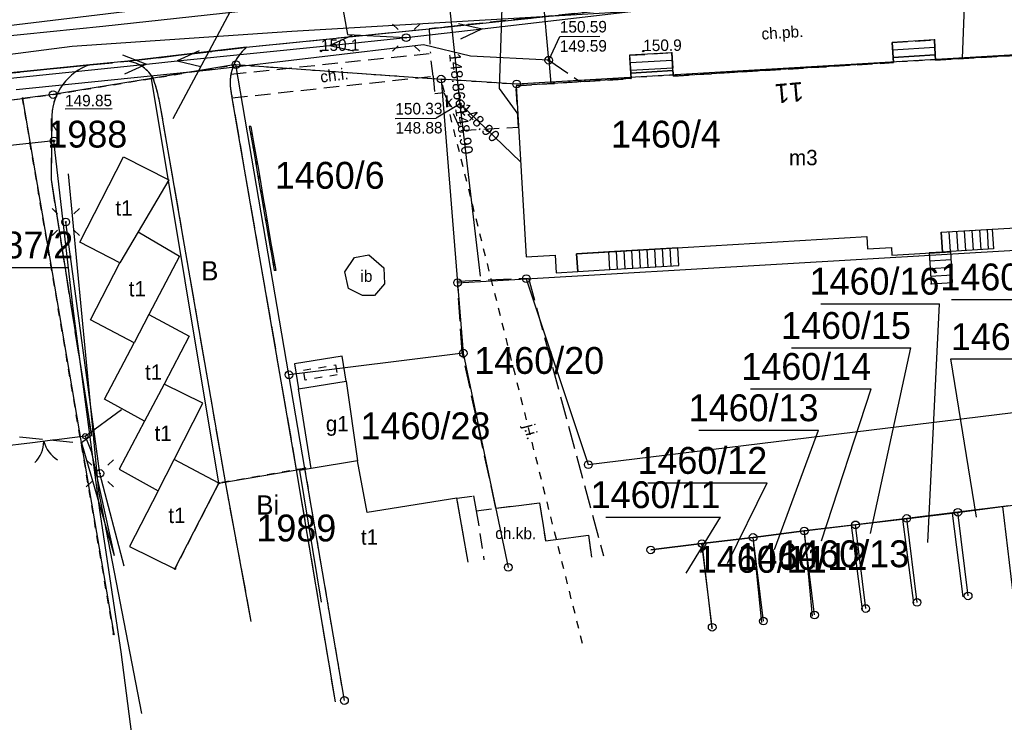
# Model space of a CAD drawing. Extents: x 7582895 to 7584772, y 6020395 to 6021139.
# Tile 39 of 49: x 7584407 to 7584471, y 6020669 to 6020715. Entities that reach past the tile are written whole.
import ezdxf
from ezdxf.enums import TextEntityAlignment as Align

# ---------------------------------------------------------------- set-up
doc = ezdxf.new("R2010")
doc.units = 0
for name, pattern in [('1_14', [1, -1]), ('1_OTDI', [0]), ('1_OTKC', [1.5, 1, -0.5]), ('1_OTKJ', [2, 1.5, -0.5]), ('1_OTKK', [0]), ('3_EGBN', [0]), ('3_EGBS', [0]), ('3_EGBSG', [0]), ('3_EGBU_A', [0]), ('3_EGBW', [0]), ('3_EGBW_W', [1, 0.5, -0.5]), ('4_SUEP_A', [0]), ('4_SUGP', [0]), ('4_SUKP', [0]), ('4_SUPP_P', [2, 1.5, -0.5]), ('4_SUTP_A', [0]), ('4_SUWP', [0]), ('GDE', [0]), ('GUZ', [1, 0.5, -0.5])]:
    doc.linetypes.add(name, pattern=pattern)
doc.layers.get('0').update_dxf_attribs({"linetype": 'CONTINUOUS'})
for name, color, linetype in [('Dzialki', 7, 'GDE'), ('EADTD_T_0', 216, 'CONTINUOUS'), ('EGBB_E_T_0', 7, 'CONTINUOUS'), ('EGBB_L_0', 36, '3_EGBU_A'), ('EGBC_L_0', 7, '3_EGBN'), ('EGBE_L_1', 7, '3_EGBW'), ('EGBE_L_3', 7, '3_EGBS'), ('Numery_dzialek', 7, 'CONTINUOUS'), ('Numery_uzytkow', 3, 'CONTINUOUS'), ('OTD_E_T_7', 7, 'CONTINUOUS'), ('OTD_L_12', 7, 'CONTINUOUS'), ('OTD_L_14', 7, '1_OTDI'), ('OTK_E_T_0', 7, 'CONTINUOUS'), ('OTK_E_T_1', 7, 'CONTINUOUS'), ('OTK_L_0', 7, '1_OTKJ'), ('OTK_L_1', 7, '1_OTKK'), ('OTK_L_2', 7, '1_OTKC'), ('OTO_L_0', 7, 'CONTINUOUS'), ('OTO_L_1', 7, 'CONTINUOUS'), ('OTR_T_1', 7, 'CONTINUOUS'), ('P_SUTP_L_0', 30, '4_SUPP_P'), ('Punkty', 7, 'CONTINUOUS'), ('SUE_T_3', 7, 'CONTINUOUS'), ('SUEP_L_0', 1, '4_SUEP_A'), ('SUGP_L_0', 52, '4_SUGP'), ('SUK_E_T_4', 36, 'CONTINUOUS'), ('SUK_T_3', 36, 'CONTINUOUS'), ('SUKP_L_0', 36, '4_SUKP'), ('SUKR_T_0', 36, 'CONTINUOUS'), ('SUP_T_0', 7, 'CONTINUOUS'), ('SUP_T_2', 7, 'CONTINUOUS'), ('SUTP_L_0', 30, '4_SUTP_A'), ('SUTR_T_0', 30, 'CONTINUOUS'), ('SUWP_L_0', 5, '4_SUWP'), ('Uzytki', 3, 'GUZ')]:
    doc.layers.add(name, color=color, linetype=linetype)

# ---------------------------------------------------------------- blocks, each defined once
blk = doc.blocks.new('GRT')
at = {"linetype": 'CONTINUOUS'}
blk.add_circle((0, 0), 0.25, dxfattribs=at)
blk = doc.blocks.new('GRO')
at = {"linetype": 'CONTINUOUS'}
blk.add_circle((0, 0), 0.045, dxfattribs=at)
blk = doc.blocks.new('1_OTRN')
at = {"linetype": 'CONTINUOUS'}
blk.add_circle((0, 0), 0.045, dxfattribs=at)
blk = doc.blocks.new('4_SUEO_W')
at = {"linetype": 'CONTINUOUS'}
for p, q in [((-0.5303, 0.5303), (-0.8839, 0.8839)), ((0.5303, 0.5303), (0.8839, 0.8839)), ((-0.5303, -0.5303), (-0.8839, -0.8839)), ((0.5303, -0.5303), (0.8839, -0.8839))]:
    blk.add_line(p, q, dxfattribs=at)
blk.add_circle((0, 0), 0.025, dxfattribs=at)
blk = doc.blocks.new('4_SUPP')
at = {"linetype": 'CONTINUOUS'}
blk.add_circle((0, 0), 0.25, dxfattribs=at)
blk = doc.blocks.new('4_SUKS')
at = {"linetype": 'CONTINUOUS'}
blk.add_circle((0, 0), 0.25, dxfattribs=at)
blk = doc.blocks.new('4_SUPS')
at = {"linetype": 'CONTINUOUS'}
blk.add_circle((0, 0), 0.0625, dxfattribs=at)
blk = doc.blocks.new('4_SUPK')
at = {"linetype": 'CONTINUOUS'}
blk.add_circle((0, 0), 0.25, dxfattribs=at)

msp = doc.modelspace()

# ---------------------------------------------------------------- linework, layer by layer
at = {"layer": 'Dzialki'}
for p, q in [((7584474.27, 6020712.82), (7584439.67, 6020710.8)), ((7584421.38, 6020712.06), (7584415.88, 6020711.16)), ((7584421.38, 6020712.06), (7584434.75, 6020711.12)), ((7584424.83, 6020691.86), (7584421.38, 6020712.06)), ((7584415.88, 6020711.16), (7584409.46, 6020710.11)), ((7584420.27, 6020684.81), (7584415.88, 6020711.16)), ((7584439.67, 6020710.8), (7584434.75, 6020711.12)), ((7584434.75, 6020711.12), (7584435.82, 6020697.86)), ((7584403, 6020709.31), (7584407.47, 6020709.86)), ((7584409.46, 6020710.11), (7584407.47, 6020709.86)), ((7584407.47, 6020709.86), (7584413.41, 6020674.97)), ((7584440.3, 6020698.12), (7584475, 6020700.15)), ((7584435.82, 6020697.86), (7584440.3, 6020698.12)), ((7584435.82, 6020697.86), (7584436.19, 6020693.27)), ((7584440.3, 6020698.12), (7584444.34, 6020686.01)), ((7584436.19, 6020693.27), (7584424.83, 6020691.86)), ((7584436.19, 6020693.27), (7584439.12, 6020679.32)), ((7584425.87, 6020685.77), (7584424.83, 6020691.86)), ((7584444.34, 6020686.01), (7584477.7, 6020690.1)), ((7584420.27, 6020684.81), (7584425.87, 6020685.77)), ((7584428.45, 6020670.65), (7584425.87, 6020685.77)), ((7584417.4, 6020679.23), (7584420.27, 6020684.81)), ((7584468.42, 6020682.91), (7584465.09, 6020682.51)), ((7584471.75, 6020683.33), (7584468.42, 6020682.91)), ((7584469.09, 6020677.46), (7584468.42, 6020682.91)), ((7584465.09, 6020682.51), (7584461.75, 6020682.09)), ((7584465.76, 6020677.04), (7584465.09, 6020682.51)), ((7584458.41, 6020681.69), (7584455.08, 6020681.27)), ((7584461.75, 6020682.09), (7584458.41, 6020681.69)), ((7584459.08, 6020676.22), (7584458.41, 6020681.69)), ((7584462.42, 6020676.64), (7584461.75, 6020682.09)), ((7584451.74, 6020680.87), (7584448.41, 6020680.46)), ((7584455.08, 6020681.27), (7584451.74, 6020680.87)), ((7584452.41, 6020675.42), (7584451.74, 6020680.87)), ((7584455.75, 6020675.82), (7584455.08, 6020681.27))]:
    msp.add_line(p, q, dxfattribs=at)
at = {"layer": 'EGBB_L_0', "linetype": '3_EGBU_A'}
for p, q in [((7584466.95, 6020712.7), (7584464.2, 6020712.53)), ((7584464.2, 6020712.53), (7584464.22, 6020712.19)), ((7584466.97, 6020712.35), (7584466.95, 6020712.7)), ((7584474.22, 6020712.79), (7584466.97, 6020712.35)), ((7584449.85, 6020711.67), (7584447.1, 6020711.5)), ((7584449.88, 6020711.32), (7584449.85, 6020711.67)), ((7584464.22, 6020712.19), (7584449.88, 6020711.32)), ((7584447.13, 6020711.15), (7584439.63, 6020710.69)), ((7584447.1, 6020711.5), (7584447.13, 6020711.15)), ((7584439.63, 6020710.69), (7584440.28, 6020699.55)), ((7584411.21, 6020700.5), (7584414.06, 6020706.06)), ((7584414.06, 6020706.06), (7584417.01, 6020704.55)), ((7584417.01, 6020704.55), (7584415.01, 6020701.18)), ((7584467.33, 6020701.14), (7584474.77, 6020701.59)), ((7584415.01, 6020701.18), (7584413.81, 6020699.16)), ((7584415.01, 6020701.18), (7584417.69, 6020699.59)), ((7584443.58, 6020699.74), (7584462.49, 6020700.86)), ((7584462.49, 6020700.86), (7584462.54, 6020700.06)), ((7584467.41, 6020699.85), (7584467.33, 6020701.14)), ((7584413.81, 6020699.16), (7584411.21, 6020700.5)), ((7584462.54, 6020700.06), (7584464.09, 6020700.15)), ((7584464.09, 6020700.15), (7584464.12, 6020699.65)), ((7584417.69, 6020699.59), (7584415.7, 6020695.78)), ((7584440.28, 6020699.55), (7584442.18, 6020699.66)), ((7584442.18, 6020699.66), (7584442.25, 6020698.51)), ((7584443.65, 6020698.59), (7584443.58, 6020699.74)), ((7584464.12, 6020699.65), (7584467.41, 6020699.85)), ((7584411.91, 6020695.44), (7584413.81, 6020699.16)), ((7584442.25, 6020698.51), (7584443.65, 6020698.59)), ((7584415.7, 6020695.78), (7584414.74, 6020693.95)), ((7584415.7, 6020695.78), (7584418.34, 6020694.37)), ((7584414.74, 6020693.95), (7584411.91, 6020695.44)), ((7584418.34, 6020694.37), (7584416.7, 6020691.26)), ((7584412.82, 6020690.28), (7584414.74, 6020693.95)), ((7584416.7, 6020691.26), (7584415.42, 6020688.84)), ((7584419.23, 6020690.01), (7584416.7, 6020691.26)), ((7584425.46, 6020690.95), (7584428.55, 6020691.44)), ((7584428.55, 6020691.44), (7584429.3, 6020686.26)), ((7584426.29, 6020685.77), (7584425.46, 6020690.95)), ((7584415.42, 6020688.84), (7584412.82, 6020690.28)), ((7584417.36, 6020686.35), (7584419.23, 6020690.01)), ((7584415.42, 6020688.84), (7584413.77, 6020685.72)), ((7584416.3, 6020684.3), (7584417.36, 6020686.35)), ((7584420.27, 6020684.81), (7584417.36, 6020686.35)), ((7584429.3, 6020686.26), (7584426.29, 6020685.77)), ((7584429.93, 6020682.89), (7584429.3, 6020686.26)), ((7584413.77, 6020685.72), (7584416.3, 6020684.3)), ((7584426.29, 6020685.77), (7584425.51, 6020685.63)), ((7584425.51, 6020685.63), (7584426.94, 6020677.06)), ((7584417.4, 6020679.23), (7584420.27, 6020684.81)), ((7584416.3, 6020684.3), (7584414.44, 6020680.68)), ((7584435.78, 6020683.83), (7584429.93, 6020682.89)), ((7584436.51, 6020679.66), (7584435.78, 6020683.83)), ((7584471.32, 6020683.28), (7584474.23, 6020683.63)), ((7584464.81, 6020682.47), (7584468.05, 6020682.86)), ((7584468.05, 6020682.86), (7584471.32, 6020683.28)), ((7584461.47, 6020682.06), (7584464.81, 6020682.47)), ((7584455.08, 6020681.27), (7584458.41, 6020681.69)), ((7584458.41, 6020681.69), (7584461.47, 6020682.06)), ((7584448.41, 6020680.46), (7584451.74, 6020680.87)), ((7584451.74, 6020680.87), (7584455.08, 6020681.27)), ((7584414.44, 6020680.68), (7584417.4, 6020679.23))]:
    msp.add_line(p, q, dxfattribs=at)
at = {"layer": 'EGBC_L_0', "linetype": '3_EGBN'}
for p, q in [((7584471.32, 6020683.28), (7584474.23, 6020683.63)), ((7584464.81, 6020682.47), (7584468.05, 6020682.86)), ((7584468.05, 6020682.86), (7584471.32, 6020683.28)), ((7584468.05, 6020682.86), (7584468.75, 6020677.41)), ((7584471.32, 6020683.28), (7584471.99, 6020677.81)), ((7584461.47, 6020682.06), (7584464.81, 6020682.47)), ((7584464.81, 6020682.47), (7584465.53, 6020677)), ((7584455.08, 6020681.27), (7584458.41, 6020681.69)), ((7584458.41, 6020681.69), (7584461.47, 6020682.06)), ((7584458.41, 6020681.69), (7584458.93, 6020676.15)), ((7584461.47, 6020682.06), (7584462.18, 6020676.57)), ((7584448.41, 6020680.46), (7584451.74, 6020680.87)), ((7584455.08, 6020681.27), (7584451.74, 6020680.87)), ((7584451.74, 6020680.87), (7584452.39, 6020675.31)), ((7584455.65, 6020675.74), (7584455.08, 6020681.27))]:
    msp.add_line(p, q, dxfattribs=at)
at = {"layer": 'EGBE_L_1', "linetype": '3_EGBW'}
for p, q in [((7584428.29, 6020693.07), (7584425.2, 6020692.58)), ((7584428.55, 6020691.44), (7584428.29, 6020693.07)), ((7584425.2, 6020692.58), (7584425.46, 6020690.95)), ((7584425.46, 6020690.95), (7584428.55, 6020691.44))]:
    msp.add_line(p, q, dxfattribs=at)
at = {"layer": 'EGBE_L_1', "linetype": '3_EGBW_W'}
for p, q in [((7584425.77, 6020692.17), (7584427.87, 6020692.5)), ((7584427.87, 6020692.5), (7584427.98, 6020691.86)), ((7584425.88, 6020691.52), (7584425.77, 6020692.17)), ((7584427.98, 6020691.86), (7584425.88, 6020691.52))]:
    msp.add_line(p, q, dxfattribs=at)
at = {"layer": 'EGBE_L_3', "linetype": '3_EGBS'}
for p, q in [((7584466.89, 6020713.67), (7584464.14, 6020713.5)), ((7584464.14, 6020713.5), (7584464.2, 6020712.53)), ((7584466.92, 6020713.17), (7584464.17, 6020713)), ((7584449.78, 6020712.84), (7584447.03, 6020712.67)), ((7584447.03, 6020712.67), (7584447.11, 6020711.5)), ((7584449.81, 6020712.34), (7584447.06, 6020712.17)), ((7584464.2, 6020712.53), (7584466.95, 6020712.7)), ((7584449.84, 6020711.84), (7584447.1, 6020711.67)), ((7584447.11, 6020711.5), (7584449.85, 6020711.67)), ((7584470.66, 6020701.35), (7584470.74, 6020700.06)), ((7584467.33, 6020701.14), (7584467.41, 6020699.85)), ((7584467.41, 6020699.85), (7584467.33, 6020701.14)), ((7584467.83, 6020701.17), (7584467.91, 6020699.89)), ((7584468.33, 6020701.21), (7584468.41, 6020699.92)), ((7584468.83, 6020701.24), (7584468.91, 6020699.95)), ((7584469.33, 6020701.27), (7584469.41, 6020699.98)), ((7584469.83, 6020701.3), (7584469.91, 6020700.01)), ((7584470.32, 6020701.33), (7584470.4, 6020700.04)), ((7584450.17, 6020700.13), (7584445.68, 6020699.87)), ((7584449.24, 6020698.93), (7584449.18, 6020700.08)), ((7584449.74, 6020698.96), (7584449.67, 6020700.1)), ((7584450.24, 6020698.98), (7584450.17, 6020700.13)), ((7584450.24, 6020698.98), (7584450.17, 6020700.13)), ((7584445.68, 6020699.87), (7584443.58, 6020699.74)), ((7584443.58, 6020699.74), (7584443.65, 6020698.59)), ((7584445.75, 6020698.72), (7584445.68, 6020699.87)), ((7584445.75, 6020698.72), (7584445.68, 6020699.87)), ((7584446.25, 6020698.75), (7584446.18, 6020699.9)), ((7584446.75, 6020698.78), (7584446.68, 6020699.93)), ((7584447.25, 6020698.81), (7584447.18, 6020699.96)), ((7584447.75, 6020698.84), (7584447.68, 6020699.99)), ((7584448.25, 6020698.87), (7584448.18, 6020700.02)), ((7584448.74, 6020698.9), (7584448.68, 6020700.05)), ((7584466.55, 6020699.78), (7584467.96, 6020699.86)), ((7584467.41, 6020699.85), (7584466.55, 6020699.8)), ((7584467.96, 6020699.89), (7584467.41, 6020699.85)), ((7584470.74, 6020700.06), (7584467.96, 6020699.89)), ((7584468.08, 6020697.87), (7584467.96, 6020699.89)), ((7584466.58, 6020699.28), (7584467.99, 6020699.37)), ((7584466.61, 6020698.78), (7584468.02, 6020698.87)), ((7584443.65, 6020698.59), (7584445.75, 6020698.72)), ((7584466.64, 6020698.28), (7584468.05, 6020698.37)), ((7584466.67, 6020697.78), (7584468.08, 6020697.87))]:
    msp.add_line(p, q, dxfattribs=at)
at = {"layer": 'EGBE_L_3', "linetype": '3_EGBSG'}
for p, q in [((7584466.95, 6020712.7), (7584466.89, 6020713.67)), ((7584449.85, 6020711.67), (7584449.78, 6020712.84)), ((7584467.33, 6020701.14), (7584470.66, 6020701.35)), ((7584466.55, 6020699.8), (7584466.67, 6020697.78)), ((7584445.75, 6020698.72), (7584450.24, 6020698.98))]:
    msp.add_line(p, q, dxfattribs=at)
at = {"layer": 'EGBE_L_3', "linetype": '3_EGBS'}
for p in [(7584466.89, 6020713.67), (7584449.78, 6020712.84), (7584466.67, 6020697.78)]:
    msp.add_point(p, dxfattribs=at)
at = {"layer": 'Numery_dzialek', "linetype": 'CONTINUOUS'}
for p, q in [((7584417.293, 6020708.556), (7584421.338, 6020716.144)), ((7584403.616, 6020698.858), (7584410.455, 6020698.858)), ((7584459.489, 6020696.494), (7584467.216, 6020696.494)), ((7584466.465, 6020680.944), (7584467.216, 6020696.494)), ((7584468.014, 6020696.772), (7584475.741, 6020696.772)), ((7584457.572, 6020693.622), (7584465.362, 6020693.622)), ((7584462.733, 6020681.521), (7584465.362, 6020693.622)), ((7584469.632, 6020682.58), (7584467.957, 6020692.891)), ((7584467.957, 6020692.891), (7584475.747, 6020692.891)), ((7584454.914, 6020690.945), (7584462.768, 6020690.945)), ((7584459.524, 6020681.046), (7584462.768, 6020690.945)), ((7584451.549, 6020688.258), (7584459.339, 6020688.258)), ((7584456.466, 6020680.49), (7584459.339, 6020688.258)), ((7584448.213, 6020684.829), (7584456.003, 6020684.829)), ((7584453.408, 6020679.564), (7584456.003, 6020684.829)), ((7584445.472, 6020682.594), (7584452.945, 6020682.594)), ((7584450.717, 6020678.938), (7584452.945, 6020682.594))]:
    msp.add_line(p, q, dxfattribs=at)
at = {"layer": 'OTD_L_12'}
for p, q in [((7584422.35, 6020708.04), (7584422.25, 6020708.03)), ((7584422.25, 6020708.03), (7584422.41, 6020707.09)), ((7584422.35, 6020708.04), (7584422.51, 6020707.11)), ((7584422.32, 6020707.65), (7584422.43, 6020707.57)), ((7584422.33, 6020707.56), (7584422.45, 6020707.48)), ((7584422.41, 6020707.09), (7584422.58, 6020706.15)), ((7584422.48, 6020706.71), (7584422.59, 6020706.64)), ((7584422.5, 6020706.62), (7584422.61, 6020706.54)), ((7584422.51, 6020707.11), (7584422.67, 6020706.17)), ((7584422.58, 6020706.15), (7584422.74, 6020705.21)), ((7584422.67, 6020706.17), (7584422.84, 6020705.23)), ((7584422.64, 6020705.78), (7584422.76, 6020705.7)), ((7584422.66, 6020705.68), (7584422.77, 6020705.6)), ((7584422.74, 6020705.21), (7584422.9, 6020704.27)), ((7584422.84, 6020705.23), (7584423, 6020704.29)), ((7584422.8, 6020704.84), (7584422.92, 6020704.76)), ((7584422.82, 6020704.74), (7584422.93, 6020704.67)), ((7584422.9, 6020704.27), (7584423.06, 6020703.34)), ((7584423, 6020704.29), (7584423.16, 6020703.35)), ((7584422.96, 6020703.9), (7584423.08, 6020703.82)), ((7584422.98, 6020703.81), (7584423.09, 6020703.73)), ((7584423.06, 6020703.34), (7584423.22, 6020702.4)), ((7584423.16, 6020703.35), (7584423.32, 6020702.42)), ((7584423.13, 6020702.96), (7584423.24, 6020702.88)), ((7584423.14, 6020702.87), (7584423.26, 6020702.79)), ((7584423.22, 6020702.4), (7584423.38, 6020701.46)), ((7584423.29, 6020702.02), (7584423.4, 6020701.95)), ((7584423.32, 6020702.42), (7584423.48, 6020701.48)), ((7584423.3, 6020701.93), (7584423.42, 6020701.85)), ((7584423.38, 6020701.46), (7584423.54, 6020700.52)), ((7584423.48, 6020701.48), (7584423.64, 6020700.54)), ((7584423.45, 6020701.09), (7584423.56, 6020701.01)), ((7584423.46, 6020700.99), (7584423.58, 6020700.92)), ((7584423.54, 6020700.52), (7584423.71, 6020699.59)), ((7584423.61, 6020700.15), (7584423.72, 6020700.07)), ((7584423.64, 6020700.54), (7584423.8, 6020699.6)), ((7584423.63, 6020700.05), (7584423.74, 6020699.98)), ((7584423.71, 6020699.59), (7584423.87, 6020698.65)), ((7584423.8, 6020699.6), (7584423.97, 6020698.66)), ((7584423.77, 6020699.21), (7584423.89, 6020699.13)), ((7584423.79, 6020699.12), (7584423.9, 6020699.04)), ((7584423.97, 6020698.66), (7584423.87, 6020698.65))]:
    msp.add_line(p, q, dxfattribs=at)
at = {"layer": 'OTD_L_14', "linetype": '1_OTDI'}
for p, q in [((7584428.47, 6020698.56), (7584429.1, 6020699.51)), ((7584429.1, 6020699.51), (7584430.04, 6020699.68)), ((7584430.04, 6020699.68), (7584431.01, 6020698.82)), ((7584431.01, 6020698.82), (7584431.06, 6020697.79)), ((7584428.72, 6020697.49), (7584428.47, 6020698.56)), ((7584431.06, 6020697.79), (7584430.4, 6020697.03)), ((7584429.63, 6020697.02), (7584428.72, 6020697.49)), ((7584430.4, 6020697.03), (7584429.63, 6020697.02))]:
    msp.add_line(p, q, dxfattribs=at)
at = {"layer": 'OTK_L_0', "linetype": '1_OTKJ'}
for p, q in [((7584439.12, 6020714.94), (7584449.41, 6020716.02)), ((7584433.96, 6020714.4), (7584439.12, 6020714.94)), ((7584422.05, 6020713.19), (7584433.96, 6020714.4)), ((7584414.34, 6020712.28), (7584422.05, 6020713.19)), ((7584411.85, 6020712.05), (7584414.34, 6020712.28)), ((7584401.8, 6020711.02), (7584411.85, 6020712.05)), ((7584421.14, 6020709.9), (7584421.12, 6020709.99)), ((7584425.33, 6020685.67), (7584421.14, 6020709.9)), ((7584420.69, 6020684.89), (7584416.49, 6020709.2)), ((7584409.37, 6020708.75), (7584409.33, 6020704.57)), ((7584409.33, 6020704.57), (7584411.96, 6020687.9)), ((7584435.81, 6020697.97), (7584440.44, 6020698.16)), ((7584440.44, 6020698.16), (7584445.33, 6020680.08)), ((7584436.12, 6020693.36), (7584435.81, 6020697.97)), ((7584438.32, 6020683.17), (7584436.12, 6020693.36)), ((7584403.29, 6020688.21), (7584411.31, 6020687.43)), ((7584411.96, 6020687.9), (7584411.31, 6020687.43)), ((7584427.86, 6020670.56), (7584425.33, 6020685.67)), ((7584422.38, 6020675.8), (7584420.69, 6020684.89)), ((7584438.32, 6020683.17), (7584441.16, 6020683.53)), ((7584441.16, 6020683.53), (7584441.55, 6020681.05)), ((7584441.55, 6020681.05), (7584444.36, 6020681.42)), ((7584444.36, 6020681.42), (7584444.54, 6020679.99))]:
    msp.add_line(p, q, dxfattribs=at)
at = {"layer": 'OTK_L_0', "linetype": '1_14'}
for p, q in [((7584414.34, 6020712.28), (7584422.05, 6020713.19)), ((7584401.8, 6020711.02), (7584411.85, 6020712.05))]:
    msp.add_line(p, q, dxfattribs=at)
at = {"layer": 'OTK_L_0', "linetype": '1_OTKJ'}
for centre, radius, start, end in [((7584424.076, 6020710.868), 3.08, 131.12434, 169.36235), ((7584414.046, 6020710.065), 2.236, 28.85427, 82.54726), ((7584413.071, 6020708.557), 3.705, 109.29305, 177.07371), ((7584402.395, 6020706.727), 14.308, 9.94537, 17.98483), ((7584424.076, 6020710.868), 3.08, 169.36442, 196.53502)]:
    msp.add_arc(centre, radius, start, end, dxfattribs=at)
at = {"layer": 'OTK_L_1', "linetype": '1_OTKK'}
for p, q in [((7584433.96, 6020714.4), (7584449.41, 6020716.02)), ((7584422.05, 6020713.19), (7584433.96, 6020714.4)), ((7584422.05, 6020713.19), (7584414.34, 6020712.28)), ((7584414.34, 6020712.28), (7584411.85, 6020712.05)), ((7584411.85, 6020712.05), (7584401.8, 6020711.02)), ((7584421.14, 6020709.9), (7584421.12, 6020709.99)), ((7584425.33, 6020685.67), (7584421.14, 6020709.9)), ((7584420.69, 6020684.89), (7584416.49, 6020709.2)), ((7584409.37, 6020708.75), (7584409.33, 6020704.57)), ((7584409.33, 6020704.57), (7584411.96, 6020687.9)), ((7584411.96, 6020687.9), (7584411.31, 6020687.43)), ((7584411.31, 6020687.43), (7584413.45, 6020680.1)), ((7584427.86, 6020670.56), (7584425.33, 6020685.67)), ((7584422.38, 6020675.8), (7584420.69, 6020684.89))]:
    msp.add_line(p, q, dxfattribs=at)
for centre, radius, start, end in [((7584424.076, 6020710.868), 3.08, 131.12434, 169.36235), ((7584414.046, 6020710.065), 2.236, 28.85427, 82.54726), ((7584413.071, 6020708.557), 3.705, 109.29305, 177.07371), ((7584402.395, 6020706.727), 14.308, 9.94537, 17.98483), ((7584424.076, 6020710.868), 3.08, 169.36442, 196.53502)]:
    msp.add_arc(centre, radius, start, end, dxfattribs=at)
at = {"layer": 'OTK_L_2', "linetype": '1_OTKC'}
for p, q in [((7584449.41, 6020716.02), (7584433.96, 6020714.4)), ((7584433.96, 6020714.4), (7584434.05, 6020712.8)), ((7584464.14, 6020713.5), (7584466.89, 6020713.67)), ((7584466.89, 6020713.67), (7584466.95, 6020712.7)), ((7584464.2, 6020712.53), (7584464.14, 6020713.5)), ((7584421.05, 6020711.44), (7584434.05, 6020712.8)), ((7584434.22, 6020711.31), (7584434.05, 6020712.8)), ((7584447.03, 6020712.67), (7584449.78, 6020712.84)), ((7584447.11, 6020711.5), (7584447.03, 6020712.67)), ((7584449.78, 6020712.84), (7584449.85, 6020711.67)), ((7584464.22, 6020712.19), (7584464.2, 6020712.53)), ((7584466.95, 6020712.7), (7584466.97, 6020712.35)), ((7584466.97, 6020712.35), (7584474.22, 6020712.79)), ((7584449.85, 6020711.67), (7584449.88, 6020711.32)), ((7584449.88, 6020711.32), (7584464.22, 6020712.19)), ((7584421.14, 6020709.9), (7584434.22, 6020711.31)), ((7584434.22, 6020711.31), (7584434.34, 6020710.18)), ((7584439.63, 6020710.69), (7584447.13, 6020711.15)), ((7584447.13, 6020711.15), (7584447.11, 6020711.5)), ((7584439.79, 6020707.99), (7584439.63, 6020710.69)), ((7584421.14, 6020709.9), (7584421.12, 6020709.99)), ((7584434.34, 6020710.18), (7584434.92, 6020710.24)), ((7584434.92, 6020710.24), (7584436.03, 6020707.77)), ((7584436.03, 6020707.77), (7584439.79, 6020707.99)), ((7584435.78, 6020683.83), (7584436.86, 6020683.98)), ((7584436.5, 6020679.66), (7584435.78, 6020683.83)), ((7584436.86, 6020683.98), (7584437.04, 6020683.01)), ((7584438.32, 6020683.17), (7584441.16, 6020683.53)), ((7584441.16, 6020683.53), (7584441.55, 6020681.05)), ((7584437.04, 6020683.01), (7584438.32, 6020683.17)), ((7584437.04, 6020683.01), (7584437.54, 6020679.82)), ((7584441.55, 6020681.05), (7584444.36, 6020681.42)), ((7584444.36, 6020681.42), (7584444.54, 6020679.99))]:
    msp.add_line(p, q, dxfattribs=at)
msp.add_arc((7584424.077, 6020710.868), 3.081, 169.36763, 196.53181, dxfattribs=at)
at = {"layer": 'OTO_L_0'}
for p, q in [((7584411.56, 6020687.86), (7584413.92, 6020689.61)), ((7584411.56, 6020687.86), (7584411.95, 6020686.88)), ((7584411.95, 6020686.88), (7584413.45, 6020680.1))]:
    msp.add_line(p, q, dxfattribs=at)
at = {"layer": 'OTO_L_1'}
for p, q in [((7584408.11, 6020687.43), (7584405.9, 6020687.16)), ((7584409.6, 6020687.62), (7584408.11, 6020687.43)), ((7584411.56, 6020687.86), (7584409.35, 6020687.59))]:
    msp.add_line(p, q, dxfattribs=at)
msp.add_circle((7584411.56, 6020687.86), 0.17, dxfattribs=at)
for centre, start, end in [((7584406.855, 6020687.554), 315.07135, 359.14572), ((7584410.786, 6020688.042), 195.03463, 239.109)]:
    msp.add_arc(centre, 2, start, end, dxfattribs=at)
at = {"layer": 'P_SUTP_L_0', "linetype": '4_SUPP_P'}
msp.add_line((7584441.76, 6020712.35), (7584443.82, 6020710.94), dxfattribs=at)
at = {"layer": 'SUEP_L_0', "linetype": '4_SUEP_A'}
for p, q in [((7584426.52, 6020726.12), (7584428.65, 6020714.02)), ((7584437.43, 6020714.4), (7584456.36, 6020716.61)), ((7584432.47, 6020713.82), (7584437.43, 6020714.4)), ((7584435.88, 6020714.73), (7584437.43, 6020714.4)), ((7584437.43, 6020714.4), (7584436, 6020713.73)), ((7584428.93, 6020713.96), (7584427.49, 6020713.31)), ((7584427.49, 6020713.31), (7584432.47, 6020713.82)), ((7584428.65, 6020714.02), (7584432.47, 6020713.82)), ((7584417.54, 6020712.3), (7584427.49, 6020713.31)), ((7584418.99, 6020712.95), (7584417.54, 6020712.3)), ((7584427.49, 6020713.31), (7584429.04, 6020712.97)), ((7584413.98, 6020712.69), (7584415.55, 6020712.09)), ((7584415.55, 6020712.09), (7584417.54, 6020712.3)), ((7584417.54, 6020712.3), (7584419.09, 6020711.95)), ((7584405.6, 6020711.07), (7584415.55, 6020712.09)), ((7584415.55, 6020712.09), (7584414.11, 6020711.44)), ((7584412.45, 6020684.28), (7584410.47, 6020704.95)), ((7584412.51, 6020685.44), (7584410.29, 6020701.81)), ((7584414.1, 6020679.4), (7584412.51, 6020685.44)), ((7584415.25, 6020669.8), (7584412.45, 6020684.28))]:
    msp.add_line(p, q, dxfattribs=at)
at = {"layer": 'SUGP_L_0', "linetype": '4_SUGP'}
msp.add_line((7584414.14, 6020715.49), (7584395.62, 6020713.27), dxfattribs=at)
at = {"layer": 'SUKP_L_0', "linetype": '4_SUKP'}
for p, q in [((7584435.99, 6020709.51), (7584434.42, 6020724.08)), ((7584430.53, 6020716.49), (7584412.71, 6020714.55)), ((7584412.71, 6020714.55), (7584397.22, 6020712.95)), ((7584439.92, 6020705.74), (7584435.99, 6020709.51)), ((7584437.31, 6020698.28), (7584435.99, 6020709.51)), ((7584409.52, 6020707.09), (7584395.62, 6020705.62)), ((7584410.77, 6020696.18), (7584409.52, 6020707.09)), ((7584412.5, 6020683.04), (7584410.77, 6020696.18)), ((7584413.89, 6020673.82), (7584412.5, 6020683.04)), ((7584415.05, 6020664.93), (7584413.89, 6020673.82))]:
    msp.add_line(p, q, dxfattribs=at)
at = {"layer": 'SUKR_T_0', "linetype": 'CONTINUOUS'}
for p in [(7584435.99, 6020709.51), (7584431.76, 6020708.56)]:
    msp.add_line(p, (7584434.42, 6020708.58), dxfattribs=at)
at = {"layer": 'SUTP_L_0', "linetype": '4_SUTP_A'}
for p, q in [((7584439.04, 6020725.41), (7584438.52, 6020710.51)), ((7584441.76, 6020712.35), (7584441.18, 6020718.71)), ((7584433.61, 6020713.35), (7584419.66, 6020711.71)), ((7584436.66, 6020712.62), (7584433.61, 6020713.35)), ((7584441.76, 6020712.35), (7584436.66, 6020712.62)), ((7584441.76, 6020712.35), (7584441.89, 6020710.83)), ((7584419.66, 6020711.71), (7584407.06, 6020710.41)), ((7584438.52, 6020710.51), (7584439.74, 6020708.84))]:
    msp.add_line(p, q, dxfattribs=at)
at = {"layer": 'SUTR_T_0', "linetype": 'CONTINUOUS'}
for p, q in [((7584441.76, 6020712.35), (7584442.48, 6020713.89)), ((7584442.48, 6020713.89), (7584445.09, 6020713.91))]:
    msp.add_line(p, q, dxfattribs=at)
at = {"layer": 'SUWP_L_0', "linetype": '4_SUWP'}
for p, q in [((7584468.9, 6020717.85), (7584468.69, 6020712.46)), ((7584455.43, 6020716.01), (7584425.03, 6020714.22)), ((7584425.03, 6020714.22), (7584410.71, 6020713.24)), ((7584410.71, 6020713.24), (7584404.68, 6020712.47))]:
    msp.add_line(p, q, dxfattribs=at)
at = {"layer": 'Uzytki'}
for p, q in [((7584439.67, 6020710.8), (7584474.27, 6020712.82)), ((7584409.46, 6020710.11), (7584421.38, 6020712.06)), ((7584421.38, 6020712.06), (7584434.75, 6020711.12)), ((7584434.75, 6020711.12), (7584439.67, 6020710.8)), ((7584443.96, 6020674.37), (7584434.75, 6020711.12)), ((7584403, 6020709.31), (7584407.47, 6020709.86)), ((7584407.47, 6020709.86), (7584409.46, 6020710.11)), ((7584413.41, 6020674.97), (7584407.47, 6020709.86)), ((7584425.87, 6020685.77), (7584420.27, 6020684.81)), ((7584428.45, 6020670.65), (7584425.87, 6020685.77)), ((7584420.27, 6020684.81), (7584417.4, 6020679.23))]:
    msp.add_line(p, q, dxfattribs=at)

# ---------------------------------------------------------------- block references
at = {"layer": 'OTR_T_1', "rotation": 0.413872}
for p in [(7584426.92, 6020712.95), (7584447.92, 6020712.94)]:
    msp.add_blockref('1_OTRN', p, dxfattribs=at)
at = {"layer": 'Punkty'}
for name, p in [('GRT', (7584421.38, 6020712.06)), ('GRO', (7584415.88, 6020711.16)), ('GRT', (7584434.75, 6020711.12)), ('GRT', (7584439.67, 6020710.8)), ('GRT', (7584409.46, 6020710.11)), ('GRO', (7584407.47, 6020709.86)), ('GRT', (7584440.3, 6020698.12)), ('GRT', (7584435.82, 6020697.86)), ('GRT', (7584436.19, 6020693.27)), ('GRT', (7584424.83, 6020691.86)), ('GRT', (7584444.34, 6020686.01)), ('GRO', (7584425.87, 6020685.77)), ('GRO', (7584420.27, 6020684.81)), ('GRT', (7584465.09, 6020682.51)), ('GRT', (7584468.42, 6020682.91)), ('GRT', (7584461.75, 6020682.09)), ('GRT', (7584455.08, 6020681.27)), ('GRT', (7584458.41, 6020681.69)), ('GRT', (7584451.74, 6020680.87)), ('GRT', (7584448.41, 6020680.46)), ('GRT', (7584439.12, 6020679.32)), ('GRO', (7584417.4, 6020679.23)), ('GRT', (7584469.09, 6020677.46)), ('GRT', (7584465.76, 6020677.04)), ('GRT', (7584459.08, 6020676.22)), ('GRT', (7584462.42, 6020676.64)), ('GRT', (7584455.75, 6020675.82)), ('GRT', (7584452.41, 6020675.42)), ('GRO', (7584413.41, 6020674.97)), ('GRT', (7584428.45, 6020670.65))]:
    msp.add_blockref(name, p, dxfattribs=at)
at = {"layer": 'SUE_T_3'}
for name, p in [('4_SUEO_W', (7584432.47, 6020713.82)), ('4_SUPP', (7584432.47, 6020713.82)), ('4_SUEO_W', (7584410.29, 6020701.81)), ('4_SUPP', (7584410.29, 6020701.81)), ('4_SUEO_W', (7584412.51, 6020685.44)), ('4_SUPP', (7584412.51, 6020685.44))]:
    msp.add_blockref(name, p, dxfattribs=at)
at = {"layer": 'SUK_T_3'}
for p in [(7584435.99, 6020709.51), (7584409.52, 6020707.09)]:
    msp.add_blockref('4_SUKS', p, dxfattribs=at)
at = {"layer": 'SUKR_T_0'}
for p in [(7584435.96, 6020709.76), (7584435.99, 6020709.51), (7584436.02, 6020709.26), (7584436.17, 6020709.34), (7584409.52, 6020707.09)]:
    msp.add_blockref('4_SUPS', p, dxfattribs=at)
at = {"layer": 'SUP_T_0'}
msp.add_blockref('4_SUPK', (7584441.76, 6020712.35), dxfattribs=at)
at = {"layer": 'SUP_T_2'}
for p in [(7584432.47, 6020713.82), (7584410.29, 6020701.81), (7584412.51, 6020685.44)]:
    msp.add_blockref('4_SUPP', p, dxfattribs=at)
at = {"layer": 'SUTR_T_0'}
msp.add_blockref('4_SUPS', (7584441.76, 6020712.35), dxfattribs=at)

# ---------------------------------------------------------------- texts
at = {"layer": 'EADTD_T_0'}
msp.add_text('11', height=1.25, rotation=185.00583, dxfattribs=at).set_placement((7584458.31, 6020710.94))
at = {"layer": 'EGBB_E_T_0'}
for s, p in [('m3', (7584458.35, 6020706.01)), ('t1', (7584414.08, 6020702.72)), ('t1', (7584414.95, 6020697.46)), ('t1', (7584416.01, 6020692.03)), ('g1', (7584427.98, 6020688.53)), ('t1', (7584416.63, 6020688.05)), ('t1', (7584417.53, 6020682.7)), ('t1', (7584430.08, 6020681.29))]:
    msp.add_text(s, height=1, dxfattribs=at).set_placement(p, align=Align.MIDDLE)
at = {"layer": 'Numery_dzialek'}
for s, p in [('1988', (7584409.09, 6020708.41)), ('1460/4', (7584445.82, 6020708.41)), ('1460/6', (7584423.91, 6020705.73)), ('1987/2', (7584403.62, 6020701.19)), ('1460/17', (7584467.96, 6020695.22)), ('1460/20', (7584436.91, 6020693.67)), ('1460/28', (7584429.5, 6020689.41)), ('1989', (7584422.71, 6020682.76)), ('1460/11', (7584451.41, 6020680.72)), ('1460/12', (7584454.06, 6020680.91)), ('1460/13', (7584456.79, 6020681.08))]:
    msp.add_text(s, height=1.75, dxfattribs=at).set_placement(p, align=Align.TOP_LEFT)
for s, p in [('1460/16', (7584467.22, 6020697.08)), ('1460/19', (7584475.74, 6020697.36)), ('1460/15', (7584465.36, 6020694.2)), ('1460/11', (7584452.95, 6020683.18))]:
    msp.add_text(s, height=1.75, dxfattribs=at).set_placement(p, align=Align.RIGHT)
for s, p in [('1460/14', (7584462.77, 6020693.28)), ('1460/13', (7584459.34, 6020690.59)), ('1460/12', (7584456, 6020687.16))]:
    msp.add_text(s, height=1.75, dxfattribs=at).set_placement(p, align=Align.TOP_RIGHT)
at = {"layer": 'Numery_uzytkow'}
msp.add_text('B', height=1.25, dxfattribs=at).set_placement((7584419.12, 6020699.26), align=Align.TOP_LEFT)
msp.add_text('Bi', height=1.25, dxfattribs=at).set_placement((7584422.71, 6020682.76))
at = {"layer": 'OTD_E_T_7'}
msp.add_text('ib', height=0.75, dxfattribs=at).set_placement((7584429.49, 6020698.29), align=Align.MIDDLE_LEFT)
at = {"layer": 'OTK_E_T_0'}
msp.add_text('j.i.', height=0.75, rotation=285.19654, dxfattribs=at).set_placement((7584440.51, 6020688.13), align=Align.MIDDLE)
at = {"layer": 'OTK_E_T_1'}
for s, rotation, p in [('ch.pb.', 3.7782, (7584456.99, 6020714.06)), ('ch.i.', 7.25663, (7584427.78, 6020711.39)), ('ch.kb.', 359.57083, (7584439.61, 6020681.55))]:
    msp.add_text(s, height=0.75, rotation=rotation, dxfattribs=at).set_placement(p, align=Align.MIDDLE)
at = {"layer": 'OTR_T_1'}
for s, p in [('150.1', (7584426.92, 6020712.95)), ('150.9', (7584447.92, 6020712.94))]:
    msp.add_text(s, height=0.75, rotation=0.41387, dxfattribs=at).set_placement(p)
at = {"layer": 'SUK_E_T_4'}
msp.add_text('k', height=0.75, dxfattribs=at).set_placement((7584435.51, 6020710.02), align=Align.TOP_RIGHT)
msp.add_text('k', height=0.75, dxfattribs=at).set_placement((7584409.24, 6020708.52), align=Align.TOP_LEFT)
at = {"layer": 'SUKR_T_0'}
msp.add_text('148.86', height=0.75, rotation=276.13226, dxfattribs=at).set_placement((7584435.96, 6020709.76), align=Align.MIDDLE_RIGHT)
for s, rotation, p in [('%%U149.85', 0.41387, (7584410.24, 6020709.71)), ('148.90', 278.54391, (7584436.02, 6020709.26)), ('148.90', 316.24901, (7584436.17, 6020709.34))]:
    msp.add_text(s, height=0.75, rotation=rotation, dxfattribs=at).set_placement(p, align=Align.MIDDLE_LEFT)
for s, p in [('150.33', (7584431.76, 6020709.56)), ('148.88', (7584431.77, 6020708.31))]:
    msp.add_text(s, height=0.75, rotation=0.41387, dxfattribs=at).set_placement(p, align=Align.TOP_LEFT)
at = {"layer": 'SUTR_T_0'}
for s, p in [('150.59', (7584442.48, 6020714.89)), ('149.59', (7584442.48, 6020713.64))]:
    msp.add_text(s, height=0.75, rotation=0.41387, dxfattribs=at).set_placement(p, align=Align.TOP_LEFT)

doc.saveas('drawing.dxf')
